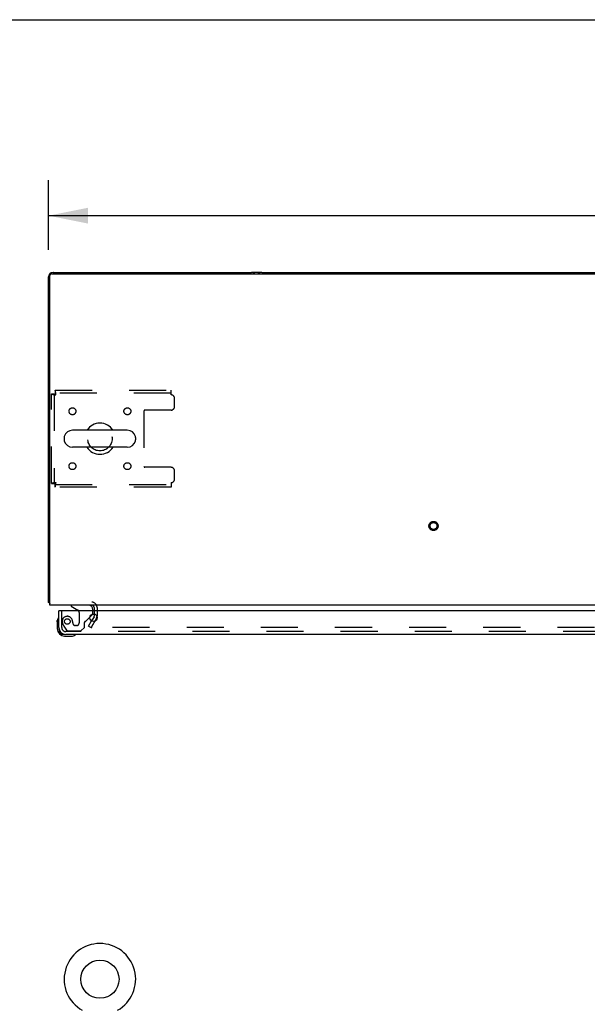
# Model space of a CAD drawing. Header units: inches. Extents: x 0 to 243, y 0 to 157.
# Tile 17 of 25: x 42 to 62, y 122 to 157. Entities that reach past the tile are written whole.
import ezdxf

# ---------------------------------------------------------------- set-up
doc = ezdxf.new("R2010")
doc.units = ezdxf.units.IN
doc.header["$LTSCALE"] = 13.357143
doc.header["$MEASUREMENT"] = 0
doc.linetypes.add('HIDDEN', pattern=[0.2, 0.1, -0.1])
doc.layers.get('0').update_dxf_attribs({"linetype": 'CONTINUOUS'})
for name, color, linetype in [('DEFAULT_2', 8, 'HIDDEN'), ('DIMENSIONS', 7, 'CONTINUOUS'), ('SLAVE_DOOR_ASSEMBLY', 7, 'CONTINUOUS')]:
    doc.layers.add(name, color=color, linetype=linetype)
doc.styles.get("Standard").update_dxf_attribs({"font": 'arial.ttf'})
doc.dimstyles.new('DIMSTYLE_1', dxfattribs={"dimtxt": 1.071429, "dimasz": 1.428571, "dimexe": 0.09, "dimexo": 0.07, "dimgap": 0.0375, "dimtad": 0, "dimtih": 1, "dimtoh": 1, "dimzin": 4, "dimdsep": 46, "dimtxsty": 'Standard', "dimblk": '_FILLED', "dimblk1": '_FILLED', "dimblk2": '_FILLED', "dimcen": 0.09, "dimadec": 3, "dimazin": 1, "dimtfac": 1, "dimtdec": 3, "dimtofl": 0, "dimtmove": 0, "dimatfit": 3, "dimldrblk": '_FILLED', "dimfxl": 0, "dimtolj": 1, "dimtzin": 4, "dimarcsym": 0})

# ---------------------------------------------------------------- blocks, each defined once
blk = doc.blocks.new('_FILLED')
at = {"color": 0, "linetype": 'ByBlock'}
blk.add_solid([(0, 0), (-1, 0.2), (-1, -0.2)], dxfattribs=at)
blk = doc.blocks.new('*D3')
at = {"layer": 'DIMENSIONS', "color": 2, "linetype": 'Continuous'}
for p, q in [((42.625, 148.841), (42.625, 151.361)), ((114.625, 148.841), (114.625, 151.361)), ((42.625, 150.076), (76.217, 150.076)), ((114.625, 150.076), (81.032, 150.076))]:
    blk.add_line(p, q, dxfattribs=at)
at = {"layer": 'DIMENSIONS', "color": 2, "linetype": 'Continuous', "xscale": 1.4285714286, "yscale": 1.4285714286, "zscale": 1.4285714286, "rotation": 180}
blk.add_blockref('_FILLED', (42.625, 150.076), dxfattribs=at)
at = {"layer": 'DIMENSIONS', "color": 2, "linetype": 'Continuous', "xscale": 1.4285714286, "yscale": 1.4285714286, "zscale": 1.4285714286}
blk.add_blockref('_FILLED', (114.625, 150.076), dxfattribs=at)
at = {"layer": 'DIMENSIONS', "color": 2, "linetype": 'Continuous', "insert": (78.625, 150.611), "char_height": 1.0714, "width": 3.74403, "attachment_point": 2, "line_spacing_factor": 0.9}
blk.add_mtext('72.00', dxfattribs=at)

msp = doc.modelspace()

# ---------------------------------------------------------------- linework, layer by layer
at = {"color": 7, "linetype": 'Continuous'}
for p, q in [((0, 157.143), (242.857, 157.143)), ((42.673, 147.982), (42.68, 147.975)), ((42.677, 136.03), (42.677, 147.918)), ((42.737, 147.978), (114.513, 147.978)), ((43.191, 142.074), (43.191, 141.987)), ((45.466, 142.336), (43.491, 142.336)), ((45.766, 142.074), (45.766, 141.987)), ((45.466, 141.724), (43.491, 141.724)), ((42.677, 136.134), (42.625, 136.134)), ((42.665, 136.102), (42.677, 136.111)), ((42.673, 136.079), (42.677, 136.082)), ((114.573, 136.03), (42.677, 136.03))]:
    msp.add_line(p, q, dxfattribs=at)
at = {"color": 3, "linetype": 'Continuous'}
for p, q in [((42.625, 136.134), (42.625, 147.864)), ((42.625, 147.864), (42.626, 147.86)), ((42.795, 148.029), (42.791, 148.03)), ((42.791, 148.03), (42.814, 148.03)), ((42.814, 148.03), (49.936, 148.03)), ((50.314, 148.03), (49.936, 148.03)), ((50.314, 148.03), (106.936, 148.03)), ((44.271, 135.945), (44.271, 135.826)), ((44.271, 135.708), (44.271, 135.626)), ((44.266, 135.61), (44.181, 135.462))]:
    msp.add_line(p, q, dxfattribs=at)
for points in [[(42.647, 136.115), (42.642, 136.117), (42.641, 136.118), (42.639, 136.119), (42.638, 136.12), (42.637, 136.12), (42.635, 136.121), (42.634, 136.122), (42.633, 136.122), (42.632, 136.123), (42.632, 136.124), (42.631, 136.124), (42.63, 136.125), (42.629, 136.125), (42.629, 136.126), (42.628, 136.126), (42.628, 136.127), (42.627, 136.127), (42.627, 136.128), (42.627, 136.128), (42.626, 136.129), (42.626, 136.129), (42.626, 136.13), (42.626, 136.13), (42.625, 136.131), (42.625, 136.131), (42.625, 136.132), (42.625, 136.132), (42.625, 136.133), (42.625, 136.133), (42.625, 136.134), (42.625, 136.134)], [(42.665, 136.102), (42.665, 136.103), (42.664, 136.104), (42.664, 136.104), (42.663, 136.105), (42.662, 136.106), (42.661, 136.106), (42.661, 136.107), (42.66, 136.108), (42.659, 136.108), (42.657, 136.109), (42.656, 136.11), (42.655, 136.111), (42.653, 136.112), (42.652, 136.112), (42.65, 136.113), (42.649, 136.114), (42.647, 136.115)]]:
    msp.add_lwpolyline(points, dxfattribs=at)
at = {"color": 7, "linetype": 'Continuous'}
msp.add_circle((44.479, 122.537), 0.688, dxfattribs=at)
at = {"color": 3, "linetype": 'Continuous'}
for centre, radius, start, end in [((42.814, 147.841), 0.189, 90, 180), ((42.791, 147.864), 0.167, 90, 180), ((49.936, 147.841), 0.189, 46.46, 90), ((50.314, 147.841), 0.189, 90, 133.5037), ((42.791, 136.197), 0.167, 210.0035, 226.4808), ((42.814, 136.219), 0.189, 218.2806, 223.5389), ((44.186, 135.945), 0.085, 0, 90), ((44.238, 135.626), 0.033, 330, 360)]:
    msp.add_arc(centre, radius, start, end, dxfattribs=at)
at = {"color": 7, "linetype": 'Continuous'}
for centre, radius, start, end in [((42.737, 147.918), 0.06, 90, 180), ((44.479, 142.03), 0.562, 32.9567, 147.0433), ((43.335, 142.074), 0.144, 164.3697, 180), ((43.491, 142.03), 0.306, 90, 164.3697), ((45.466, 142.03), 0.306, 15.6303, 90), ((45.622, 142.074), 0.144, 0, 15.6303), ((43.335, 141.987), 0.144, 180, 195.6303), ((43.491, 142.03), 0.306, 195.6303, 270), ((44.479, 142.03), 0.562, 212.956, 327.044), ((45.466, 142.03), 0.306, 270, 344.3697), ((45.622, 141.987), 0.144, 344.3697, 360), ((44.479, 122.537), 1.288, 299.5053, 240.4947)]:
    msp.add_arc(centre, radius, start, end, dxfattribs=at)
at = {"layer": 'DEFAULT_2', "color": 8, "linetype": 'HIDDEN'}
for p, q in [((42.729, 140.414), (42.729, 143.646)), ((42.729, 143.646), (42.833, 143.646)), ((42.833, 143.646), (42.833, 140.414)), ((42.863, 143.78), (42.863, 143.676)), ((42.863, 143.78), (47.041, 143.78)), ((47.041, 143.676), (42.863, 143.676)), ((47.041, 143.613), (47.041, 143.78)), ((47.166, 143.187), (47.166, 143.488)), ((46.066, 143.032), (46.066, 141.029)), ((47.041, 143.062), (46.096, 143.062)), ((47.041, 140.999), (46.096, 140.999)), ((47.166, 140.572), (47.166, 140.874)), ((42.729, 140.414), (42.833, 140.414)), ((42.863, 140.28), (42.863, 140.384)), ((42.863, 140.384), (47.041, 140.384)), ((47.041, 140.28), (42.863, 140.28)), ((47.041, 140.447), (47.041, 140.28)), ((44.271, 135.826), (44.271, 135.708)), ((44.375, 135.945), (44.375, 135.626)), ((44.07, 135.27), (44.181, 135.462)), ((44.356, 135.558), (44.16, 135.218)), ((44.356, 135.558), (44.174, 135.243)), ((44.07, 135.27), (44.16, 135.218)), ((113.057, 135.218), (44.192, 135.218))]:
    msp.add_line(p, q, dxfattribs=at)
for points in [[(42.729, 143.646), (42.73, 143.644), (42.733, 143.642), (42.738, 143.639), (42.745, 143.637), (42.754, 143.635), (42.765, 143.632), (42.778, 143.63), (42.792, 143.628), (42.807, 143.625), (42.823, 143.623), (42.841, 143.62), (42.859, 143.618), (42.877, 143.616), (42.896, 143.613)], [(42.833, 143.646), (42.833, 143.644), (42.834, 143.642), (42.836, 143.639), (42.839, 143.637), (42.842, 143.635), (42.846, 143.632), (42.851, 143.63), (42.856, 143.628), (42.862, 143.625), (42.868, 143.623), (42.875, 143.62), (42.882, 143.618), (42.889, 143.616), (42.896, 143.613)], [(42.896, 143.613), (42.893, 143.632), (42.891, 143.651), (42.889, 143.669), (42.886, 143.686), (42.884, 143.702), (42.882, 143.718), (42.879, 143.731), (42.877, 143.744), (42.874, 143.755), (42.872, 143.764), (42.87, 143.771), (42.867, 143.776), (42.865, 143.779), (42.863, 143.78)], [(42.896, 143.613), (42.893, 143.62), (42.891, 143.627), (42.889, 143.634), (42.886, 143.641), (42.884, 143.647), (42.882, 143.653), (42.879, 143.658), (42.877, 143.663), (42.874, 143.667), (42.872, 143.67), (42.87, 143.673), (42.867, 143.675), (42.865, 143.676), (42.863, 143.676)], [(42.896, 140.447), (42.877, 140.445), (42.859, 140.443), (42.841, 140.44), (42.823, 140.438), (42.807, 140.436), (42.792, 140.433), (42.778, 140.431), (42.765, 140.429), (42.754, 140.426), (42.745, 140.424), (42.738, 140.421), (42.733, 140.419), (42.73, 140.417), (42.729, 140.414)], [(42.896, 140.447), (42.889, 140.445), (42.882, 140.443), (42.875, 140.44), (42.868, 140.438), (42.862, 140.436), (42.856, 140.433), (42.851, 140.431), (42.846, 140.429), (42.842, 140.426), (42.839, 140.424), (42.836, 140.421), (42.834, 140.419), (42.833, 140.417), (42.833, 140.414)], [(42.863, 140.28), (42.865, 140.281), (42.867, 140.285), (42.87, 140.29), (42.872, 140.297), (42.874, 140.306), (42.877, 140.317), (42.879, 140.329), (42.882, 140.343), (42.884, 140.359), (42.886, 140.375), (42.889, 140.392), (42.891, 140.41), (42.893, 140.429), (42.896, 140.447)], [(42.863, 140.384), (42.865, 140.385), (42.867, 140.386), (42.87, 140.388), (42.872, 140.391), (42.874, 140.394), (42.877, 140.398), (42.879, 140.403), (42.882, 140.408), (42.884, 140.414), (42.886, 140.42), (42.889, 140.427), (42.891, 140.433), (42.893, 140.44), (42.896, 140.447)], [(44.174, 135.243), (44.173, 135.241), (44.173, 135.239), (44.172, 135.237), (44.172, 135.235), (44.172, 135.235)], [(44.172, 135.235), (44.172, 135.233), (44.173, 135.232), (44.173, 135.23), (44.174, 135.228), (44.175, 135.226), (44.177, 135.224), (44.178, 135.223), (44.18, 135.222), (44.182, 135.221), (44.184, 135.22), (44.186, 135.219)], [(44.192, 135.218), (44.19, 135.218), (44.188, 135.218), (44.186, 135.219)]]:
    msp.add_lwpolyline(points, dxfattribs=at)
for centre, radius in [((43.489, 143.02), 0.125), ((45.468, 143.02), 0.125), ((44.479, 142.03), 0.438), ((43.489, 141.041), 0.125), ((45.468, 141.041), 0.125), ((56.5, 138.884), 0.164), ((56.5, 138.884), 0.124)]:
    msp.add_circle(centre, radius, dxfattribs=at)
for centre, radius, start, end in [((47.041, 143.488), 0.125, 0, 90), ((47.041, 143.187), 0.125, 270, 360), ((46.096, 143.032), 0.03, 90, 180), ((46.096, 141.029), 0.03, 180, 270), ((47.041, 140.874), 0.125, 0, 90), ((47.041, 140.572), 0.125, 270, 360), ((44.186, 135.945), 0.189, 0, 90), ((44.238, 135.626), 0.137, 330, 360)]:
    msp.add_arc(centre, radius, start, end, dxfattribs=at)
at = {"layer": 'SLAVE_DOOR_ASSEMBLY', "color": 7, "linetype": 'Continuous'}
for p, q in [((43.442, 136.03), (43.442, 135.991)), ((43.02, 135.826), (43, 135.826)), ((43.442, 135.991), (43.68, 135.853)), ((44.119, 135.6), (44.199, 135.68)), ((44.229, 135.826), (44.229, 135.873)), ((42.94, 135.432), (42.943, 135.47)), ((42.94, 135.432), (42.94, 135.175)), ((43, 135.219), (43, 135.175)), ((43.203, 134.912), (43.459, 134.912))]:
    msp.add_line(p, q, dxfattribs=at)
at = {"layer": 'SLAVE_DOOR_ASSEMBLY', "color": 8, "linetype": 'HIDDEN'}
for p, q in [((44.072, 136.03), (43.442, 136.03)), ((43.104, 135.219), (43.104, 135.826)), ((43.73, 135.767), (43.73, 135.387)), ((44.229, 135.751), (44.229, 135.826)), ((43.501, 135.387), (43.501, 135.376)), ((43.922, 135.223), (43.922, 135.402)), ((43.98, 135.461), (44.119, 135.6)), ((43.178, 135.275), (43.28, 135.131)), ((78.531, 135.076), (43.246, 135.076)), ((43.344, 135.097), (43.796, 135.097)), ((43.632, 135.289), (43.599, 135.289)), ((43.796, 135.097), (43.922, 135.223))]:
    msp.add_line(p, q, dxfattribs=at)
at = {"layer": 'SLAVE_DOOR_ASSEMBLY', "color": 3, "linetype": 'Continuous'}
for p, q in [((43, 135.219), (43, 135.826)), ((78.468, 135.826), (43.02, 135.826)), ((78.531, 134.972), (43.246, 134.972))]:
    msp.add_line(p, q, dxfattribs=at)
msp.add_circle((44.25, 135.576), 0.133, dxfattribs=at)
at = {"layer": 'SLAVE_DOOR_ASSEMBLY', "color": 8, "linetype": 'HIDDEN'}
msp.add_circle((43.304, 135.439), 0.101, dxfattribs=at)
at = {"layer": 'SLAVE_DOOR_ASSEMBLY', "color": 7, "linetype": 'Continuous'}
for centre, radius, start, end in [((44.072, 135.873), 0.157, 0, 90), ((43.63, 135.767), 0.1, 36.5468, 59.908), ((44.129, 135.751), 0.1, 315, 332.9825), ((43.19, 135.432), 0.25, 149.1101, 180), ((42.988, 135.552), 0.015, 96.3796, 149.1101), ((42.985, 135.552), 0.015, 0, 83.6204), ((43.203, 135.175), 0.263, 180, 270), ((43.203, 135.175), 0.203, 180, 270), ((43.459, 135.162), 0.25, 270, 300.8899), ((43.58, 134.957), 0.015, 6.3796, 90), ((43.58, 134.961), 0.015, 300.8899, 353.6204)]:
    msp.add_arc(centre, radius, start, end, dxfattribs=at)
at = {"layer": 'SLAVE_DOOR_ASSEMBLY', "color": 8, "linetype": 'HIDDEN'}
for centre, radius, start, end in [((43.63, 135.767), 0.1, 0, 36.5468), ((44.129, 135.751), 0.1, 332.9825, 360), ((43.304, 135.439), 0.187, 17.8482, 196.8439), ((43.494, 135.497), 0.386, 196.8439, 215.1), ((43.108, 135.376), 0.393, 1.6599, 17.9298), ((43.599, 135.387), 0.098, 180, 270), ((43.632, 135.387), 0.098, 270, 360), ((43.961, 135.402), 0.039, 111.6096, 180), ((43.91, 135.532), 0.1, 291.6096, 315), ((43.246, 135.219), 0.142, 180, 270), ((43.344, 135.176), 0.079, 215.1, 270)]:
    msp.add_arc(centre, radius, start, end, dxfattribs=at)
at = {"layer": 'SLAVE_DOOR_ASSEMBLY', "color": 3, "linetype": 'Continuous'}
msp.add_arc((43.246, 135.219), 0.246, 180, 270, dxfattribs=at)

# ---------------------------------------------------------------- dimensions: what is measured, and where the dimension line sits
at = {"layer": 'DIMENSIONS', "color": 2, "linetype": 'Continuous'}
dim = msp.add_linear_dim(base=(114.625, 150.076), p1=(42.625, 151.431), p2=(114.625, 151.431), dimstyle='DIMSTYLE_1', dxfattribs=at)
dim.commit()
dim.dimension.update_dxf_attribs({"geometry": '*D3', "text_midpoint": (78.624, 150.07), "dimtype": 160})

doc.saveas('drawing.dxf')
